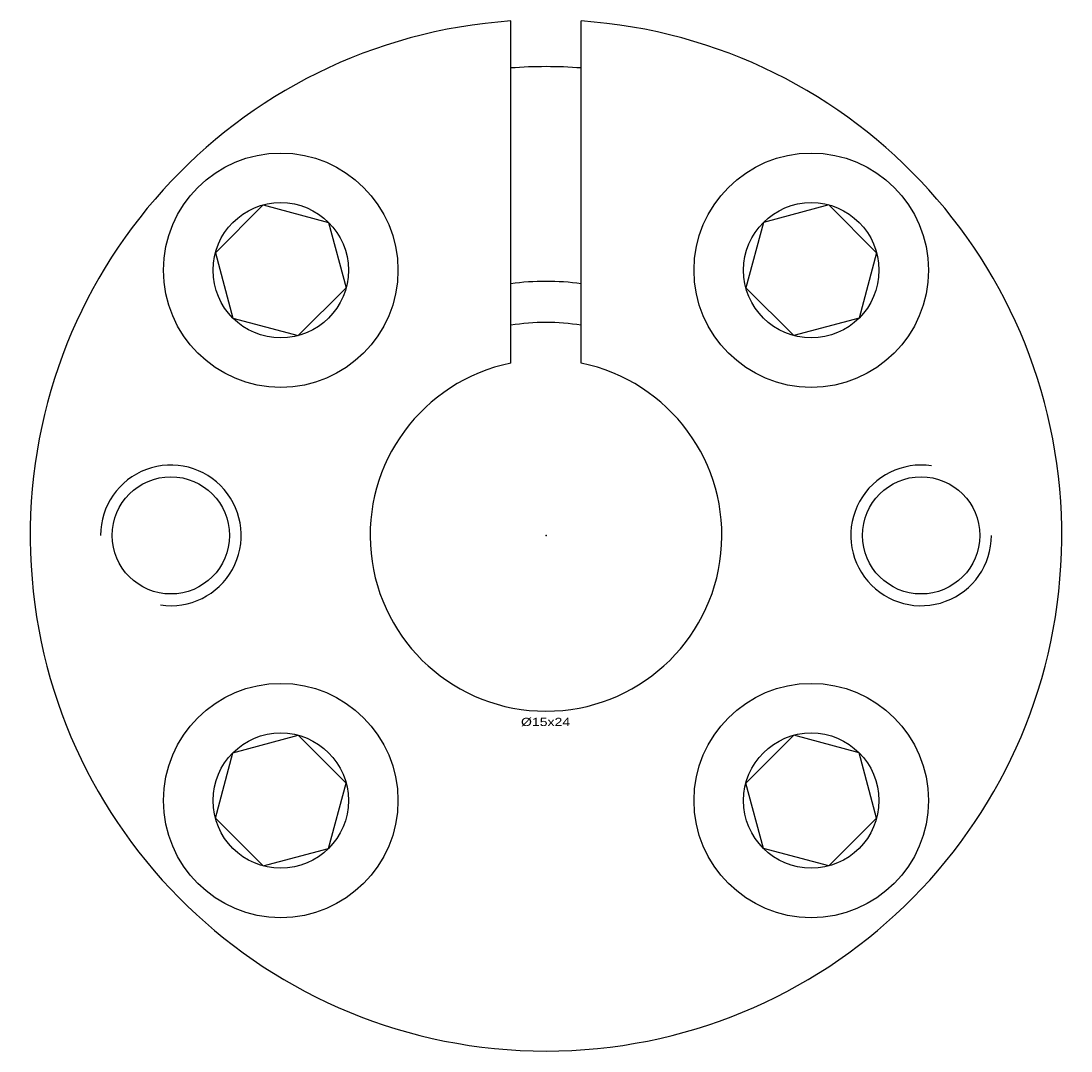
# Model space of a CAD drawing. Extents: x -22 to 22, y -22 to 161.
# Tile 1 of 2: x -22 to 22, y -22 to 22. Entities that reach past the tile are written whole.
import ezdxf
from ezdxf.enums import TextEntityAlignment as Align

# ---------------------------------------------------------------- set-up
doc = ezdxf.new("R2010")
doc.units = 0
doc.linetypes.add('CADRA_SOLID', pattern=[0])
doc.layers.get('0').update_dxf_attribs({"color": 112, "linetype": 'CADRA_SOLID'})

# ---------------------------------------------------------------- blocks, each defined once
blk = doc.blocks.new('Cadra_attr_0')
blk.add_point((0, 0))
at = {"flags": 11}
blk.add_attdef('65493', (0, 0), '', height=0.156, dxfattribs=at)
blk = doc.blocks.new('BLOCK1')
for p, q in [((-1.5, 7.348), (-1.5, 21.949)), ((1.5, 7.348), (1.5, 21.949)), ((-14.102, 12.061), (-12.061, 14.102)), ((-12.061, 14.102), (-9.272, 13.355)), ((12.061, 14.102), (9.272, 13.355)), ((12.061, 14.102), (14.102, 12.061)), ((-9.272, 13.355), (-8.525, 10.567)), ((9.272, 13.355), (8.525, 10.567)), ((-14.102, 12.061), (-13.355, 9.272)), ((14.102, 12.061), (13.355, 9.272)), ((-10.567, 8.525), (-8.525, 10.567)), ((8.525, 10.567), (10.567, 8.525)), ((-13.355, 9.272), (-10.567, 8.525)), ((13.355, 9.272), (10.567, 8.525)), ((-13.355, -9.272), (-10.567, -8.525)), ((-8.525, -10.567), (-10.567, -8.525)), ((10.567, -8.525), (8.525, -10.567)), ((13.355, -9.272), (10.567, -8.525)), ((-14.102, -12.061), (-13.355, -9.272)), ((14.102, -12.061), (13.355, -9.272)), ((-9.272, -13.355), (-8.525, -10.567)), ((9.272, -13.355), (8.525, -10.567)), ((-12.061, -14.102), (-14.102, -12.061)), ((14.102, -12.061), (12.061, -14.102)), ((-12.061, -14.102), (-9.272, -13.355)), ((12.061, -14.102), (9.272, -13.355))]:
    blk.add_line(p, q)
for centre, radius in [((-11.314, 11.314), 5), ((11.314, 11.314), 5), ((-11.314, 11.314), 2.887), ((11.314, 11.314), 2.887), ((-16, 0), 2.5), ((16, 0), 2.5), ((-11.314, -11.314), 5), ((11.314, -11.314), 5), ((-11.314, -11.314), 2.887), ((11.314, -11.314), 2.887)]:
    blk.add_circle(centre, radius)
for centre, radius, start, end in [((0, 0), 22, 93.9096, 446.0904), ((0, 0), 20, 85.6988, 94.3012), ((0, 0), 10.84, 82.0461, 97.9539), ((0, 0), 9.09, 80.5018, 99.4982), ((0, 0), 7.5, 101.5369, 438.463), ((-16, 0), 3, 261.4867, 540), ((16, 0), 3, 81.4867, 360)]:
    blk.add_arc(centre, radius, start, end)
blk.add_point((0, 0))
blk.add_point((0, 0))
blk.add_point((0, 0))
blk.add_blockref('Cadra_attr_0', (0, 0))
blk.add_text('%%c15x24', height=0.35).set_placement((-1.067, -8.134), (1.031, -8.134), align=Align.FIT)

msp = doc.modelspace()

# ---------------------------------------------------------------- block references
msp.add_blockref('BLOCK1', (0, 0))

doc.saveas('drawing.dxf')
